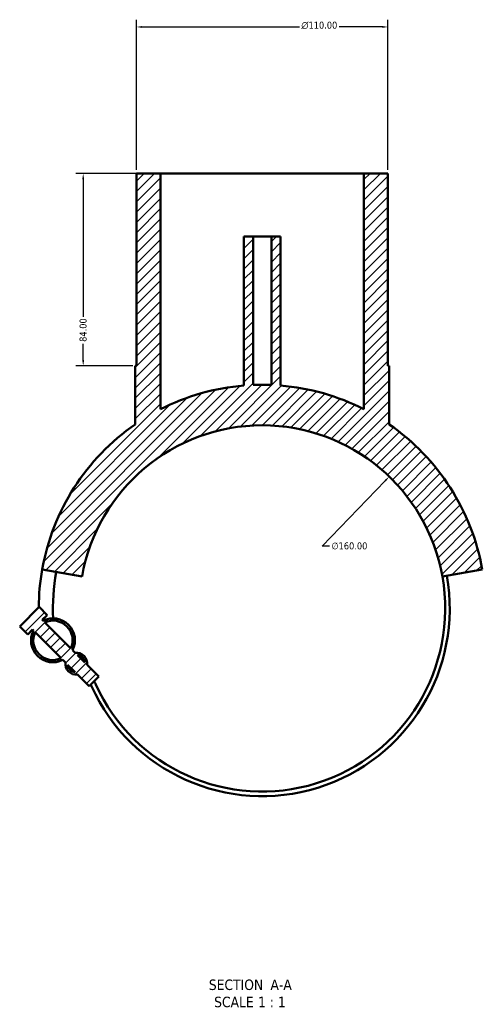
# Model space of a CAD drawing. Header units: millimetres. Extents: x -172 to 1318, y -290 to 861.
# Tile 6 of 6: x 1116 to 1318, y 40 to 470. Entities that reach past the tile are written whole.
import ezdxf

# ---------------------------------------------------------------- set-up
doc = ezdxf.new("R2010")
doc.units = ezdxf.units.MM
for name, color, linetype, lineweight in [('Dimension (ANSI)', 7, 'Continuous', 25), ('Hatch (ANSI)', 7, 'Continuous', 18), ('Symbol (ANSI)', 7, 'Continuous', 25), ('Visible (ANSI)', 7, 'Continuous', 50)]:
    doc.layers.add(name, color=color, linetype=linetype, lineweight=lineweight)
doc.styles.add('Label Text (ANSI)', font='tahoma.ttf')
doc.styles.add('Note Text (ANSI)', font='tahoma.ttf')
doc.dimstyles.new('Default - mm (ANSI)', dxfattribs={"dimtxt": 3.048, "dimasz": 2.5, "dimexe": 3.175, "dimexo": 1.6002, "dimgap": 0.8, "dimtad": 0, "dimtoh": 1, "dimrnd": 1e-08, "dimzin": 4, "dimdsep": 46, "dimtxsty": 'Note Text (ANSI)', "dimcen": 0.09, "dimdle": 10, "dimclrd": 256, "dimclre": 256, "dimclrt": 256, "dimadec": 1, "dimazin": 1, "dimtfac": 1, "dimtofl": 0, "dimtmove": 0, "dimatfit": 3, "dimfxl": 1, "dimtolj": 1, "dimtzin": 4, "dimlwd": -1, "dimlwe": -1, "dimarcsym": 0})

# ---------------------------------------------------------------- blocks, each defined once
blk = doc.blocks.new('*D7')
at = {"layer": 'Defpoints', "color": 0, "transparency": 16777216}
for p in [(1277.76, 270.41), (1166.68, 155.25)]:
    blk.add_point(p, dxfattribs=at)
at = {"layer": 'Dimension (ANSI)', "transparency": 16777216}
for p, q in [((1248.47, 240.04), (1276.03, 268.61)), ((1251.69, 240.04), (1248.47, 240.04))]:
    blk.add_line(p, q, dxfattribs=at)
blk.add_solid([(1275.73, 268.9), (1276.33, 268.32), (1277.76, 270.41)], dxfattribs=at)
at = {"layer": 'Dimension (ANSI)', "transparency": 16777216, "insert": (1252.49, 241.68), "char_height": 3.048, "attachment_point": 1, "style": 'Note Text (ANSI)'}
blk.add_mtext('\\A1;∅160.00', dxfattribs=at)
blk = doc.blocks.new('*D8')
at = {"layer": 'Defpoints', "color": 0, "transparency": 16777216}
for p in [(1277.22, 466.83), (1167.22, 402.83), (1277.22, 402.83)]:
    blk.add_point(p, dxfattribs=at)
at = {"layer": 'Dimension (ANSI)', "transparency": 16777216}
for p, q in [((1167.22, 404.43), (1167.22, 470.01)), ((1277.22, 404.43), (1277.22, 470.01)), ((1169.72, 466.83), (1238.51, 466.83)), ((1274.72, 466.83), (1255.94, 466.83))]:
    blk.add_line(p, q, dxfattribs=at)
for points in [[(1169.72, 467.25), (1169.72, 466.42), (1167.22, 466.83)], [(1274.72, 467.25), (1274.72, 466.42), (1277.22, 466.83)]]:
    blk.add_solid(points, dxfattribs=at)
at = {"layer": 'Dimension (ANSI)', "transparency": 16777216, "insert": (1239.31, 469.13), "char_height": 3.048, "attachment_point": 1, "style": 'Note Text (ANSI)'}
blk.add_mtext('\\A1;{\\fAIGDT|b0|i0;\\ln}\\fTahoma|b0|i0;110.00', dxfattribs=at)
blk = doc.blocks.new('*D9')
at = {"layer": 'Defpoints', "color": 0, "transparency": 16777216}
for p in [(1177.72, 402.83), (1143.95, 318.83), (1167.22, 318.83)]:
    blk.add_point(p, dxfattribs=at)
at = {"layer": 'Dimension (ANSI)', "transparency": 16777216}
for p, q in [((1176.12, 402.83), (1140.78, 402.83)), ((1143.95, 400.33), (1143.95, 340.18)), ((1143.95, 321.33), (1143.95, 328.48)), ((1165.62, 318.83), (1140.78, 318.83))]:
    blk.add_line(p, q, dxfattribs=at)
for points in [[(1143.54, 400.33), (1144.37, 400.33), (1143.95, 402.83)], [(1143.54, 321.33), (1144.37, 321.33), (1143.95, 318.83)]]:
    blk.add_solid(points, dxfattribs=at)
at = {"layer": 'Dimension (ANSI)', "transparency": 16777216, "insert": (1142.36, 329.28), "char_height": 3.048, "attachment_point": 1, "rotation": 90, "style": 'Note Text (ANSI)'}
blk.add_mtext('\\A1;84.00', dxfattribs=at)

msp = doc.modelspace()

# ---------------------------------------------------------------- hatches: boundary and pattern name
at = {"layer": 'Hatch (ANSI)'}
h = msp.add_hatch(dxfattribs=at)
h.set_pattern_fill('ANSI31', color=256, scale=25.4, style=0)
h.set_pattern_definition([(45, (0, 0), (-2.245064, 2.245064), [])])
edge = h.paths.add_edge_path()
edge.add_line((1140.399, 193.48), (1139.315, 194.564))
edge.add_ellipse((1130.745, 198.891), major_axis=(4.327, 8.57), ratio=1, start_angle=270, end_angle=413.58009)
edge.add_line((1126.418, 207.461), (1126.078, 207.801))
edge.add_line((1126.078, 207.801), (1128.199, 209.922))
edge.add_line((1128.199, 209.922), (1124.664, 213.457))
edge.add_line((1124.664, 213.457), (1116.179, 204.972))
edge.add_line((1116.179, 204.972), (1119.714, 201.437))
edge.add_line((1119.714, 201.437), (1121.835, 203.558))
edge.add_line((1121.835, 203.558), (1122.175, 203.218))
edge.add_ellipse((1130.745, 198.891), major_axis=(-4.327, -8.57), ratio=1, start_angle=270, end_angle=413.58009)
edge.add_line((1135.072, 190.321), (1136.157, 189.237))
edge.add_ellipse((1140.927, 188.709), major_axis=(-0.528, -4.771), ratio=1, start_angle=270, end_angle=372.63563)
edge.add_line((1141.456, 183.938), (1146.584, 178.809))
edge.add_line((1146.584, 178.809), (1150.827, 183.052))
edge.add_line((1150.827, 183.052), (1145.698, 188.18))
edge.add_ellipse((1140.927, 188.709), major_axis=(0.528, 4.771), ratio=1, start_angle=270, end_angle=372.63563)
edge = h.paths.add_edge_path(flags=0)
edge.add_line((1138.565, 195.313), (1127.167, 206.711))
edge.add_ellipse((1130.745, 198.891), major_axis=(7.82, 3.578), ratio=1, start_angle=310.83242, end_angle=450, ccw=False)
edge = h.paths.add_edge_path(flags=0)
edge.add_line((1122.925, 202.469), (1134.323, 191.071))
edge.add_ellipse((1130.745, 198.891), major_axis=(-7.82, -3.578), ratio=1, start_angle=310.83242, end_angle=450, ccw=False)
edge = h.paths.add_edge_path(flags=0)
edge.add_line((1144.698, 189.181), (1141.399, 192.479))
edge.add_ellipse((1140.927, 188.709), major_axis=(3.771, -0.472), ratio=1, start_angle=14.27271, end_angle=90, ccw=False)
edge = h.paths.add_edge_path(flags=0)
edge.add_line((1137.157, 188.237), (1140.455, 184.938))
edge.add_ellipse((1140.927, 188.709), major_axis=(-3.771, 0.472), ratio=1, start_angle=14.27271, end_angle=90, ccw=False)
edge = h.paths.add_edge_path()
edge.add_line((1277.224, 318.833), (1277.224, 402.833))
edge.add_line((1277.224, 402.833), (1266.724, 402.833))
edge.add_line((1266.724, 402.833), (1266.724, 299.81))
edge.add_ellipse((1222.224, 212.833), major_axis=(-86.977, 44.5), ratio=1, start_angle=270, end_angle=292.39873)
edge.add_line((1230.224, 310.205), (1230.224, 375.333))
edge.add_line((1230.224, 375.333), (1226.224, 375.333))
edge.add_line((1226.224, 375.333), (1226.224, 310.451))
edge.add_ellipse((1222.224, 212.833), major_axis=(-97.618, 4), ratio=1, start_angle=270, end_angle=274.69288)
edge.add_line((1218.224, 310.451), (1218.224, 375.333))
edge.add_line((1218.224, 375.333), (1214.224, 375.333))
edge.add_line((1214.224, 375.333), (1214.224, 310.205))
edge.add_ellipse((1222.224, 212.833), major_axis=(-97.372, -8), ratio=1, start_angle=270, end_angle=292.39873)
edge.add_line((1177.724, 299.81), (1177.724, 402.833))
edge.add_line((1177.724, 402.833), (1167.224, 402.833))
edge.add_line((1167.224, 402.833), (1167.224, 318.833))
edge.add_line((1167.224, 318.833), (1166.724, 318.833))
edge.add_line((1166.724, 318.833), (1166.724, 293.238))
edge.add_ellipse((1222.224, 212.833), major_axis=(-80.405, -55.5), ratio=1, start_angle=270, end_angle=315.38456)
edge.add_line((1126.008, 229.798), (1143.439, 226.725))
edge.add_ellipse((1222.224, 212.833), major_axis=(13.892, 78.785), ratio=1, start_angle=290, end_angle=450, ccw=False)
edge.add_line((1301.008, 226.725), (1318.439, 229.798))
edge.add_ellipse((1222.224, 212.833), major_axis=(-16.965, 96.216), ratio=1, start_angle=270, end_angle=315.38456)
edge.add_line((1277.724, 293.238), (1277.724, 318.833))
edge.add_line((1277.724, 318.833), (1277.224, 318.833))

# ---------------------------------------------------------------- linework, layer by layer
at = {"layer": 'Visible (ANSI)'}
for p, q in [((1177.724, 402.833), (1167.224, 402.833)), ((1167.224, 402.833), (1167.224, 318.833)), ((1177.724, 299.81), (1177.724, 402.833)), ((1177.724, 402.833), (1266.724, 402.833)), ((1277.224, 402.833), (1266.724, 402.833)), ((1266.724, 402.833), (1266.724, 299.81)), ((1277.224, 318.833), (1277.224, 402.833)), ((1218.224, 375.333), (1214.224, 375.333)), ((1214.224, 375.333), (1214.224, 310.205)), ((1218.224, 310.451), (1218.224, 375.333)), ((1218.224, 375.333), (1226.224, 375.333)), ((1230.224, 375.333), (1226.224, 375.333)), ((1226.224, 375.333), (1226.224, 310.451)), ((1230.224, 310.205), (1230.224, 375.333)), ((1167.224, 318.833), (1166.724, 318.833)), ((1166.724, 318.833), (1166.724, 293.238)), ((1277.724, 318.833), (1277.224, 318.833)), ((1277.724, 293.238), (1277.724, 318.833)), ((1126.008, 229.798), (1143.439, 226.725)), ((1301.008, 226.725), (1318.439, 229.798)), ((1124.664, 213.457), (1116.179, 204.972)), ((1128.199, 209.922), (1124.664, 213.457)), ((1126.078, 207.801), (1128.199, 209.922)), ((1126.418, 207.461), (1126.078, 207.801)), ((1138.565, 195.313), (1127.167, 206.711)), ((1119.714, 201.437), (1116.179, 204.972)), ((1119.714, 201.437), (1121.835, 203.558)), ((1121.835, 203.558), (1122.175, 203.218)), ((1122.925, 202.469), (1134.323, 191.071)), ((1140.399, 193.48), (1139.315, 194.564)), ((1135.072, 190.321), (1136.157, 189.237)), ((1144.698, 189.181), (1141.399, 192.479)), ((1137.157, 188.237), (1140.455, 184.938)), ((1150.827, 183.052), (1145.698, 188.18)), ((1141.456, 183.938), (1146.584, 178.809)), ((1146.584, 178.809), (1150.827, 183.052))]:
    msp.add_line(p, q, dxfattribs=at)
for centre, radius, start, end in [((1222.224, 212.833), 97.7, 94.69683, 117.09556), ((1222.224, 212.833), 97.7, 87.65356, 92.34644), ((1222.224, 212.833), 97.7, 62.90444, 85.30317), ((1222.224, 212.833), 97.7, 124.61544, 170), ((1222.224, 212.833), 80, 10, 170), ((1222.224, 212.833), 97.7, 10, 55.38456), ((1222.224, 212.833), 97.7, 170, 179.71541), ((1222.224, 212.833), 91.505, 170, 182.7199), ((1222.224, 212.833), 82, 204.51507, 10), ((1222.224, 212.833), 80, 204.51507, 10), ((1130.745, 198.891), 9.6, 333.20996, 116.79004), ((1129.892, 212.833), 5.368, 234.24007, 244.98141), ((1130.745, 198.891), 8.6, 335.41621, 114.58379), ((1130.745, 198.891), 9.6, 153.20996, 296.79004), ((1130.745, 198.891), 8.6, 155.41621, 294.58379), ((1140.927, 188.709), 4.8, 353.68219, 96.31781), ((1140.927, 188.709), 3.8, 7.13635, 82.86365), ((1140.927, 188.709), 4.8, 173.68219, 276.31781), ((1140.927, 188.709), 3.8, 187.13635, 262.86365), ((1129.325, 170.467), 22.103, 24.51507, 28.42474), ((1129.325, 170.467), 20.103, 24.51507, 26.72029)]:
    msp.add_arc(centre, radius, start, end, dxfattribs=at)

# ---------------------------------------------------------------- texts
at = {"layer": 'Symbol (ANSI)', "char_height": 4.572, "attachment_point": 7, "style": 'Label Text (ANSI)'}
for s, insert in [('SECTION', (1198.886, 46.068)), (' A-A', (1224.121, 46.165)), ('SCALE', (1201.206, 38.555)), (' 1 : 1', (1218.674, 38.637))]:
    msp.add_mtext(s, dxfattribs=dict(at, insert=insert))

# ---------------------------------------------------------------- dimensions: what is measured, and where the dimension line sits
at = {"layer": 'Dimension (ANSI)'}
dim = msp.add_linear_dim(base=(1277.224, 466.833), p1=(1167.224, 402.833), p2=(1277.224, 402.833), angle=180, text='{\\fAIGDT|b0|i0;\\ln}\\fTahoma|b0|i0;<>', dimstyle='Default - mm (ANSI)', override={"dimgap": 0.8, "dimtoh": 0, "dimdec": 2, "dimtol": 0, "dimlim": 0, "dimtp": 0, "dimtm": 0, "dimtdec": 2, "dimatfit": 1}, dxfattribs=at)
dim.commit()
dim.dimension.update_dxf_attribs({"geometry": '*D8', "text_midpoint": (1247.224, 466.833), "dimtype": 160})
dim = msp.add_linear_dim(base=(1143.952, 318.833), p1=(1177.724, 402.833), p2=(1167.224, 318.833), angle=90, dimstyle='Default - mm (ANSI)', override={"dimgap": 0.8, "dimtoh": 0, "dimdec": 2, "dimtol": 0, "dimlim": 0, "dimtp": 0, "dimtm": 0, "dimtdec": 2, "dimatfit": 1}, dxfattribs=at)
dim.commit()
dim.dimension.update_dxf_attribs({"geometry": '*D9', "text_midpoint": (1143.952, 334.333), "dimtype": 160})
dim = msp.add_diameter_dim_2p(p1=(1166.684, 155.254), p2=(1277.763, 270.412), dimstyle='Default - mm (ANSI)', override={"dimgap": 0.8, "dimtih": 1, "dimdec": 2, "dimlfac": 1, "dimtol": 0, "dimlim": 0, "dimtp": 0, "dimtm": 0, "dimtdec": 2}, dxfattribs=at)
dim.commit()
dim.dimension.update_dxf_attribs({"geometry": '*D7', "text_midpoint": (1260.328, 240.041), "dimtype": 163})

doc.saveas('drawing.dxf')
